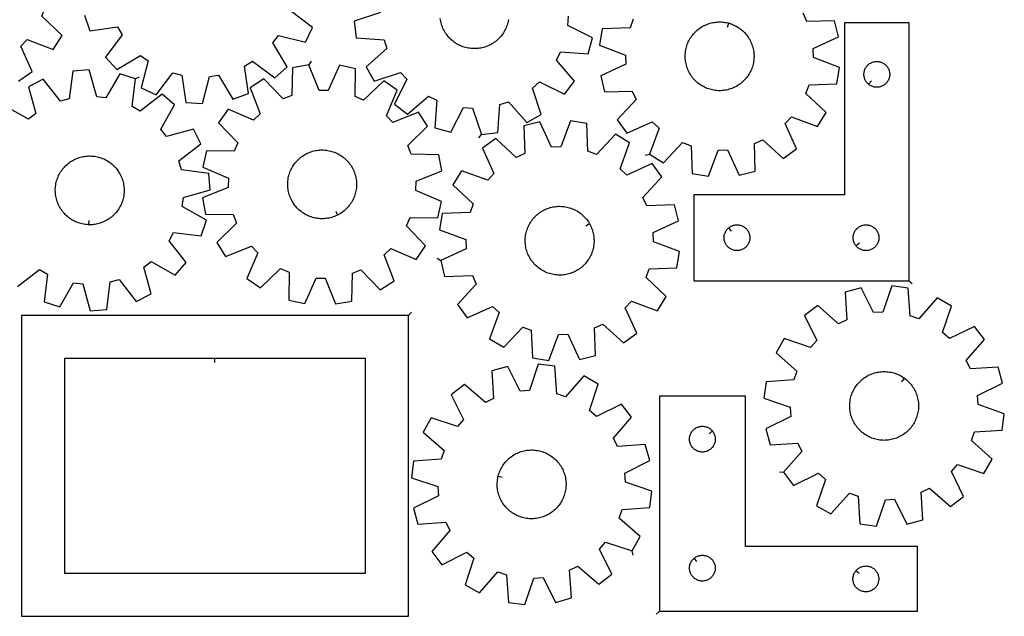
# Model space of a CAD drawing. Header units: millimetres. Extents: x 7 to 1243, y 7 to 1755.
# Tile 3 of 16: x 555 to 1241, y 7 to 423. Entities that reach past the tile are written whole.
import ezdxf

# ---------------------------------------------------------------- set-up
doc = ezdxf.new("R2010")
doc.units = ezdxf.units.MM
doc.layers.add('CUT', color=7, linetype='CONTINUOUS', true_color=0x000000)
doc.layers.add('LEADIN', color=1, linetype='CONTINUOUS', true_color=0xff0000)

msp = doc.modelspace()

# ---------------------------------------------------------------- linework, layer by layer
at = {"layer": 'CUT'}
for points in [[(553.723559, 379.950624), (563.156885, 386.591243), (555.369796, 404.33395), (559.804439, 408.989767), (577.904853, 402.074753), (584.078855, 411.819863), (570.094682, 425.231996), (572.410054, 431.230475), (591.778917, 431.768563), (593.753659, 443.134559), (575.701367, 450.174243), (575.544974, 456.602169), (593.233553, 464.511441), (590.708398, 475.767953), (571.336284, 475.36346), (568.731935, 481.24224), (582.047304, 495.318581), (575.406684, 504.751907), (557.663977, 496.964817), (553.00816, 501.39946), (559.923175, 519.499874), (550.178065, 525.673876)], [(599.743682, 425.97476), (603.582319, 415.095866), (622.770655, 417.788479), (626.051957, 412.258945), (614.494705, 396.7067), (622.204316, 388.124895), (638.901609, 397.955603), (644.049197, 394.10268), (639.323275, 375.31151), (649.730141, 370.333297), (661.394379, 385.805464), (667.624581, 384.215724), (670.449468, 365.046414), (681.969238, 364.42968), (686.824646, 383.18781), (693.188969, 384.103277), (703.134602, 367.474181), (714.013495, 371.312818), (711.320883, 390.501155), (716.850417, 393.782457), (732.402662, 382.225204), (740.984466, 389.934815), (731.153758, 406.632108), (735.006681, 411.779697), (753.797852, 407.053774), (758.776065, 417.46064), (743.303897, 429.124878)], [(806.180359, 427.935016), (787.830556, 421.711902), (789.293645, 410.268789), (808.618897, 408.862716), (810.66296, 402.766447), (796.091435, 389.994873), (801.822243, 379.982715), (820.214529, 386.079127), (824.435938, 381.229138), (815.861074, 363.853461), (824.987137, 356.796518), (839.646398, 369.467291), (845.402482, 366.601949), (844.129724, 347.267459), (855.261682, 344.240087), (863.956178, 361.556211), (870.370625, 361.111738), (876.593739, 342.761935), (888.036852, 344.225023), (889.442925, 363.550276), (895.539194, 365.594339), (908.310768, 351.022814), (918.322926, 356.753622), (912.226514, 375.145908), (917.076504, 379.367317), (934.45218, 370.792453), (941.509123, 379.918516), (928.83835, 394.577776), (931.703692, 400.33386), (951.038182, 399.061103), (954.065554, 410.19306), (936.74943, 418.887557), (937.193903, 425.302004)], [(982.471776, 423.182269), (980.22267, 417.158632), (960.860915, 416.407061), (959.011588, 405.019987), (977.140386, 398.179732), (977.367629, 391.75392), (959.767314, 383.650137), (962.416403, 372.422145), (981.782881, 373.040164), (984.451878, 367.190451), (971.29249, 352.968182), (978.036696, 343.608633), (995.692483, 351.590838), (1000.396902, 347.207789), (993.68184, 329.032246), (1003.494418, 322.966046), (1016.751581, 337.097219), (1022.775218, 334.848113), (1023.526789, 315.486358), (1034.913863, 313.637031), (1041.754118, 331.765829), (1048.179929, 331.993073), (1056.283713, 314.392757), (1067.511705, 317.041846), (1066.893686, 336.408324), (1072.743399, 339.077321), (1086.965668, 325.917934), (1096.325217, 332.662139), (1088.343011, 350.317926), (1092.726061, 355.022346), (1110.901604, 348.307284), (1116.967804, 358.119862), (1102.83663, 371.377024), (1105.085737, 377.400662), (1124.447492, 378.152233), (1126.296819, 389.539307), (1108.16802, 396.379562), (1107.940777, 402.805373), (1125.541093, 410.909157), (1122.892004, 422.137148), (1103.525526, 421.519129), (1100.856529, 427.368842)], [(895.388962, 422.847145), (895.215409, 421.883519), (895.002695, 420.927774), (894.751175, 419.981501), (894.461267, 419.046275), (894.133453, 418.123652), (893.76828, 417.215167), (893.366355, 416.322334), (892.928347, 415.446638), (892.454985, 414.589536), (891.947058, 413.752455), (891.405409, 412.936788), (890.830941, 412.143893), (890.224611, 411.37509), (889.587426, 410.631658), (888.920449, 409.914835), (888.224788, 409.225813), (887.501602, 408.565739), (886.752094, 407.935713), (885.977512, 407.336782), (885.179145, 406.769944), (884.358322, 406.236142), (883.516409, 405.736264), (882.654807, 405.271143), (881.774951, 404.841552), (880.878305, 404.448207), (879.966361, 404.091762), (879.040636, 403.772811), (878.102673, 403.491884), (877.154032, 403.249449), (876.196291, 403.04591), (875.231046, 402.881605), (874.259902, 402.756807), (873.284475, 402.671725), (872.306391, 402.626501), (871.327275, 402.621208), (870.348759, 402.655857), (869.37247, 402.730389), (868.400033, 402.84468), (867.433068, 402.998541), (866.473183, 403.191715), (865.521976, 403.42388), (864.581031, 403.69465), (863.651912, 404.003575), (862.736168, 404.350141), (861.835322, 404.73377), (860.950873, 405.153824), (860.084293, 405.609603), (859.237026, 406.10035), (858.41048, 406.625248), (857.606032, 407.183422), (856.825021, 407.773944), (856.068746, 408.395831), (855.338466, 409.048048), (854.635397, 409.729509), (853.960709, 410.43908), (853.315525, 411.17558), (852.700918, 411.937784), (852.117913, 412.724422), (851.567478, 413.534185), (851.05053, 414.365726), (850.56793, 415.217661), (850.120481, 416.088571), (849.708928, 416.977007), (849.333955, 417.88149), (848.996186, 418.800516), (848.696185, 419.732554), (848.43445, 420.676052), (848.211416, 421.629442), (848.027456, 422.591135), (847.882874, 423.559531)], [(552.960655, 236.57182), (568.288795, 248.424691), (573.880134, 245.24985), (571.555362, 226.013482), (582.50575, 222.383817), (592.131207, 239.200267), (598.511889, 238.406809), (603.725519, 219.74507), (615.231372, 220.582229), (617.688757, 239.802106), (623.887383, 241.510828), (635.845687, 226.2648), (646.155341, 231.441333), (641.070541, 250.138585), (646.143425, 254.089349), (663.02586, 244.5801), (670.569765, 253.307927), (658.716894, 268.636067), (661.891735, 274.227405), (681.128103, 271.902633), (684.757768, 282.853022), (667.941318, 292.478478), (668.734776, 298.859161), (687.396515, 304.072791), (686.559356, 315.578643), (667.339479, 318.036029), (665.630757, 324.234655), (680.876785, 336.192959), (675.700252, 346.502613), (657.003, 341.417813), (653.052236, 346.490697), (662.561485, 363.373132), (653.833658, 370.917037), (638.505518, 359.064166), (632.91418, 362.239007), (635.238952, 381.475375), (624.288563, 385.10504), (614.663107, 368.28859), (608.282424, 369.082048), (603.068794, 387.743787), (591.562942, 386.906628), (589.105556, 367.686751), (582.90693, 365.978029), (570.948626, 381.224057), (560.638972, 376.047524), (565.723772, 357.350272), (560.650888, 353.399508), (543.768453, 362.908757)]]:
    msp.add_lwpolyline(points, dxfattribs=at)
for points in [[(1048.995721, 420.421502), (1049.46788, 420.292117), (1050.400855, 419.995046), (1051.320938, 419.660167), (1052.226595, 419.288039), (1053.11632, 418.879279), (1053.988632, 418.434569), (1054.842079, 417.954648), (1055.67524, 417.440316), (1056.486729, 416.892429), (1057.275195, 416.311898), (1058.039326, 415.69969), (1058.77785, 415.056823), (1059.489538, 414.384368), (1060.173205, 413.683444), (1060.827714, 412.955217), (1061.451974, 412.2009), (1062.044947, 411.421748), (1062.605647, 410.619058), (1063.133139, 409.794166), (1063.626546, 408.948445), (1064.085046, 408.083302), (1064.507877, 407.200177), (1064.894335, 406.300541), (1065.243776, 405.38589), (1065.55562, 404.457747), (1065.829346, 403.517657), (1066.064499, 402.567185), (1066.260688, 401.607911), (1066.417586, 400.641434), (1066.534933, 399.669362), (1066.612533, 398.693312), (1066.650256, 397.714909), (1066.64804, 396.735782), (1066.605889, 395.75756), (1066.523873, 394.781871), (1066.402128, 393.81034), (1066.240856, 392.844583), (1066.040328, 391.886207), (1065.800875, 390.936809), (1065.522897, 389.997967), (1065.206856, 389.071245), (1064.853279, 388.158186), (1064.462753, 387.260308), (1064.035929, 386.379106), (1063.573518, 385.516047), (1063.076288, 384.672567), (1062.545068, 383.850071), (1061.980741, 383.049927), (1061.384248, 382.273467), (1060.756579, 381.521983), (1060.098782, 380.796726), (1059.411949, 380.098903), (1058.697225, 379.429676), (1057.955799, 378.790159), (1057.188905, 378.181415), (1056.39782, 377.604459), (1055.583859, 377.06025), (1054.748378, 376.549694), (1053.892768, 376.073641), (1053.018452, 375.632884), (1052.126887, 375.228155), (1051.219554, 374.860129), (1050.297966, 374.529418), (1049.363655, 374.236573), (1048.418177, 373.98208), (1047.463105, 373.766364), (1046.50003, 373.589783), (1045.530553, 373.452632), (1044.556289, 373.355139), (1043.57886, 373.297466), (1042.599891, 373.279708), (1041.621012, 373.301896), (1040.643854, 373.363993), (1039.670041, 373.465895), (1038.701195, 373.607432), (1037.738929, 373.78837), (1036.784843, 374.008407), (1035.840527, 374.267176), (1034.907551, 374.564247), (1033.987469, 374.899126), (1033.081811, 375.271255), (1032.192086, 375.680014), (1031.319774, 376.124725), (1030.466328, 376.604645), (1029.633166, 377.118977), (1028.821677, 377.666864), (1028.033211, 378.247395), (1027.26908, 378.859604), (1026.530556, 379.50247), (1025.818868, 380.174925), (1025.135201, 380.875849), (1024.480693, 381.604076), (1023.856432, 382.358393), (1023.263459, 383.137545), (1022.70276, 383.940235), (1022.175268, 384.765127), (1021.681861, 385.610849), (1021.22336, 386.475992), (1020.800529, 387.359116), (1020.414071, 388.258753), (1020.06463, 389.173403), (1019.752787, 390.101546), (1019.479061, 391.041636), (1019.243908, 391.992109), (1019.047718, 392.951382), (1018.89082, 393.917859), (1018.773473, 394.889931), (1018.695874, 395.865981), (1018.658151, 396.844384), (1018.660366, 397.823511), (1018.702517, 398.801733), (1018.784534, 399.777422), (1018.906279, 400.748954), (1019.06755, 401.714711), (1019.268079, 402.673086), (1019.507532, 403.622485), (1019.78551, 404.561326), (1020.10155, 405.488048), (1020.455128, 406.401108), (1020.845653, 407.298986), (1021.272477, 408.180188), (1021.734889, 409.043246), (1022.232118, 409.886726), (1022.763339, 410.709222), (1023.327665, 411.509367), (1023.924159, 412.285827), (1024.551827, 413.037311), (1025.209625, 413.762567), (1025.896457, 414.46039), (1026.611181, 415.129617), (1027.352607, 415.769134), (1028.119501, 416.377878), (1028.910587, 416.954834), (1029.724547, 417.499043), (1030.560028, 418.009599), (1031.415638, 418.485652), (1032.289954, 418.926409), (1033.18152, 419.331138), (1034.088852, 419.699164), (1035.010441, 420.029875), (1035.944752, 420.322721), (1036.89023, 420.577213), (1037.845301, 420.792929), (1038.808377, 420.96951), (1039.777853, 421.106661), (1040.752117, 421.204154), (1041.729547, 421.261828), (1042.708516, 421.279585), (1043.687394, 421.257397), (1044.664553, 421.1953), (1045.638365, 421.093398), (1046.607211, 420.951861), (1047.569478, 420.770923), (1048.523563, 420.550887)], [(1174.779978, 240.687647), (1174.779978, 420.687647), (1129.779978, 420.687647), (1129.779978, 300.687647), (1024.779978, 300.687647), (1024.779978, 240.687647)], [(756.119288, 391.406176), (744.769996, 389.337589), (744.391962, 369.964941), (738.412819, 367.600085), (724.885599, 381.472963), (715.191834, 375.218652), (722.256168, 357.175991), (717.637152, 352.703031), (699.830709, 360.343255), (693.268259, 350.855383), (706.69948, 336.889541), (704.143793, 330.989443), (684.768998, 331.23386), (682.336937, 319.956868), (700.090263, 312.194018), (699.986986, 305.76502), (681.993475, 298.576418), (684.062062, 287.227126), (703.43471, 286.849092), (705.799566, 280.86995), (691.926688, 267.342729), (698.180999, 257.648964), (716.22366, 264.713298), (720.69662, 260.094282), (713.056396, 242.287839), (722.544268, 235.72539), (736.51011, 249.15661), (742.410207, 246.600923), (742.165791, 227.226128), (753.442783, 224.794067), (761.205633, 242.547393), (767.634631, 242.444116), (774.823233, 224.450605), (786.172525, 226.519192), (786.550559, 245.89184), (792.529701, 248.256696), (806.056922, 234.383819), (815.750687, 240.638129), (808.686353, 258.68079), (813.305369, 263.15375), (831.111812, 255.513526), (837.674261, 265.001398), (824.243041, 278.96724), (826.798728, 284.867338), (846.173523, 284.622922), (848.605584, 295.899913), (830.852258, 303.662763), (830.955535, 310.091761), (848.949046, 317.280363), (846.880459, 328.629655), (827.507811, 329.007689), (825.142955, 334.986832), (839.015832, 348.514052), (832.761522, 358.207817), (814.718861, 351.143483), (810.245901, 355.762499), (817.886125, 373.568942), (808.398253, 380.131392), (794.432411, 366.700171), (788.532313, 369.255858), (788.776729, 388.630653), (777.499738, 391.062714), (769.736888, 373.309388), (763.30789, 373.412665)], [(1146.573496, 377.734277), (1146.345866, 377.921088), (1145.916017, 378.323686), (1145.51342, 378.753534), (1145.139798, 379.208794), (1144.796752, 379.687514), (1144.485749, 380.187647), (1144.208123, 380.707048), (1143.965062, 381.243496), (1143.757607, 381.794691), (1143.586646, 382.358275), (1143.452911, 382.931834), (1143.356974, 383.512911), (1143.299248, 384.099018), (1143.279978, 384.687647), (1143.299248, 385.276275), (1143.356974, 385.862382), (1143.452911, 386.443459), (1143.586646, 387.017018), (1143.757607, 387.580602), (1143.965062, 388.131797), (1144.208123, 388.668245), (1144.485749, 389.187647), (1144.796752, 389.687779), (1145.139798, 390.166499), (1145.51342, 390.621759), (1145.916017, 391.051608), (1146.345866, 391.454205), (1146.801125, 391.827827), (1147.279846, 392.170873), (1147.779978, 392.481875), (1148.29938, 392.759501), (1148.835827, 393.002562), (1149.387023, 393.210018), (1149.950607, 393.380979), (1150.524165, 393.514714), (1151.105242, 393.61065), (1151.69135, 393.668377), (1152.279978, 393.687647), (1152.868606, 393.668377), (1153.454714, 393.61065), (1154.035791, 393.514714), (1154.60935, 393.380979), (1155.172933, 393.210018), (1155.724129, 393.002562), (1156.260576, 392.759501), (1156.779978, 392.481875), (1157.28011, 392.170873), (1157.758831, 391.827827), (1158.21409, 391.454205), (1158.643939, 391.051608), (1159.046536, 390.621759), (1159.420158, 390.166499), (1159.763205, 389.687779), (1160.074207, 389.187647), (1160.351833, 388.668245), (1160.594894, 388.131797), (1160.802349, 387.580602), (1160.973311, 387.017018), (1161.107046, 386.443459), (1161.202982, 385.862382), (1161.260708, 385.276275), (1161.279978, 384.687647), (1161.260708, 384.099018), (1161.202982, 383.512911), (1161.107046, 382.931834), (1160.973311, 382.358275), (1160.802349, 381.794691), (1160.594894, 381.243496), (1160.351833, 380.707048), (1160.074207, 380.187647), (1159.763205, 379.687514), (1159.420158, 379.208794), (1159.046536, 378.753534), (1158.643939, 378.323686), (1158.21409, 377.921088), (1157.758831, 377.547466), (1157.28011, 377.20442), (1156.779978, 376.893418), (1156.260576, 376.615792), (1155.724129, 376.372731), (1155.172933, 376.165275), (1154.60935, 375.994314), (1154.035791, 375.860579), (1153.454714, 375.764643), (1152.868606, 375.706916), (1152.279978, 375.687647), (1151.69135, 375.706916), (1151.105242, 375.764643), (1150.524165, 375.860579), (1149.950607, 375.994314), (1149.387023, 376.165275), (1148.835827, 376.372731), (1148.29938, 376.615792), (1147.779978, 376.893418), (1147.279846, 377.20442), (1146.801125, 377.547466)], [(848.234498, 254.796322), (850.908656, 243.574274), (870.273705, 244.235542), (872.955759, 238.391804), (859.828166, 224.140182), (866.593257, 214.795718), (884.231174, 222.817333), (888.94537, 218.444801), (882.270915, 200.254307), (892.097016, 194.210035), (905.322587, 208.37078), (911.351233, 206.135132), (912.146041, 186.775104), (923.537217, 184.951211), (930.336969, 203.09524), (936.762256, 203.336833), (944.905326, 185.754659), (956.127373, 188.428817), (955.466105, 207.793866), (961.309844, 210.47592), (975.561465, 197.348327), (984.90593, 204.113418), (976.884314, 221.751335), (981.256847, 226.465531), (999.447341, 219.791077), (1005.491612, 229.617177), (991.330867, 242.842748), (993.566515, 248.871394), (1012.926544, 249.666202), (1014.750436, 261.057378), (996.606407, 267.85713), (996.364814, 274.282417), (1013.946988, 282.425487), (1011.272831, 293.647534), (991.907781, 292.986267), (989.225727, 298.830005), (1002.35332, 313.081626), (995.588229, 322.426091), (977.950312, 314.404475), (973.236116, 318.777008), (979.910571, 336.967502), (970.08447, 343.011773), (956.858899, 328.851028), (950.830254, 331.086676), (950.035445, 350.446705), (938.644269, 352.270597), (931.844518, 334.126568), (925.41923, 333.884975), (917.276161, 351.467149), (906.054113, 348.792992), (906.715381, 329.427942), (900.871643, 326.745888), (886.620021, 339.873481), (877.275557, 333.10839), (885.297172, 315.470473), (880.924639, 310.756277), (862.734146, 317.430732), (856.689874, 307.604631), (870.850619, 294.37906), (868.614971, 288.350415), (849.254942, 287.555606), (847.43105, 276.164431), (865.575079, 269.364679), (865.816672, 262.939391)], [(776.26383, 286.497554), (775.826581, 286.277355), (774.934849, 285.872994), (774.027365, 285.505343), (773.10564, 285.175012), (772.171208, 284.882551), (771.225625, 284.628449), (770.270465, 284.413127), (769.307317, 284.236943), (768.337784, 284.100192), (767.36348, 284.0031), (766.386026, 283.94583), (765.40705, 283.928476), (764.428181, 283.951068), (763.451048, 284.013568), (762.477277, 284.115871), (761.50849, 284.257809), (760.546298, 284.439143), (759.592304, 284.659573), (758.648094, 284.918732), (757.715241, 285.216188), (756.795297, 285.551446), (755.889793, 285.923948), (755.000236, 286.333075), (754.128108, 286.778145), (753.274859, 287.258417), (752.44191, 287.773093), (751.630647, 288.321315), (750.84242, 288.902171), (750.078542, 289.514694), (749.340283, 290.157865), (748.628873, 290.830614), (747.945495, 291.53182), (747.291287, 292.260316), (746.667338, 293.014891), (746.074686, 293.794287), (745.514317, 294.597208), (744.987165, 295.422318), (744.494107, 296.268243), (744.035964, 297.133575), (743.613497, 298.016874), (743.22741, 298.916669), (742.878346, 299.831464), (742.566886, 300.759735), (742.293547, 301.699938), (742.058786, 302.650508), (741.862993, 303.609862), (741.706493, 304.576403), (741.589547, 305.548524), (741.51235, 306.524606), (741.47503, 307.503024), (741.47765, 308.482151), (741.520204, 309.460355), (741.602623, 310.43601), (741.724769, 311.407491), (741.886438, 312.373182), (742.087362, 313.331474), (742.327207, 314.280774), (742.605572, 315.219501), (742.921995, 316.146092), (743.275949, 317.059006), (743.666845, 317.956723), (744.094032, 318.837749), (744.556799, 319.700617), (745.054377, 320.543891), (745.585936, 321.366168), (746.150593, 322.16608), (746.747407, 322.942294), (747.375384, 323.693519), (748.033481, 324.418504), (748.720601, 325.116044), (749.435601, 325.784976), (750.177291, 326.424187), (750.944436, 327.032614), (751.73576, 327.609245), (752.549944, 328.153118), (753.385636, 328.663329), (754.241442, 329.139029), (755.115939, 329.579426), (756.007672, 329.983787), (756.915156, 330.351439), (757.836881, 330.681769), (758.771313, 330.97423), (759.716896, 331.228332), (760.672056, 331.443654), (761.635204, 331.619838), (762.604737, 331.756589), (763.579041, 331.853681), (764.556495, 331.910951), (765.535471, 331.928305), (766.51434, 331.905713), (767.491473, 331.843213), (768.465244, 331.74091), (769.434031, 331.598972), (770.396223, 331.417638), (771.350217, 331.197208), (772.294427, 330.938049), (773.22728, 330.640593), (774.147224, 330.305335), (775.052728, 329.932833), (775.942284, 329.523706), (776.814413, 329.078636), (777.667662, 328.598364), (778.500611, 328.083688), (779.311874, 327.535466), (780.100101, 326.95461), (780.863979, 326.342087), (781.602238, 325.698916), (782.313648, 325.026167), (782.997026, 324.324961), (783.651234, 323.596465), (784.275183, 322.841891), (784.867835, 322.062494), (785.428204, 321.259573), (785.955355, 320.434463), (786.448414, 319.588538), (786.906557, 318.723206), (787.329024, 317.839907), (787.715111, 316.940112), (788.064175, 316.025317), (788.375635, 315.097046), (788.648973, 314.156843), (788.883735, 313.206273), (789.079528, 312.246919), (789.236028, 311.280378), (789.352974, 310.308257), (789.430171, 309.332175), (789.467491, 308.353757), (789.464871, 307.37463), (789.422316, 306.396426), (789.339898, 305.420771), (789.217752, 304.44929), (789.056083, 303.483599), (788.855158, 302.525307), (788.615314, 301.576007), (788.336949, 300.63728), (788.020526, 299.710689), (787.666572, 298.797775), (787.275676, 297.900058), (786.848489, 297.019032), (786.385722, 296.156164), (785.888144, 295.31289), (785.356585, 294.490613), (784.791928, 293.690701), (784.195114, 292.914487), (783.567136, 292.163262), (782.90904, 291.438277), (782.22192, 290.740738), (781.50692, 290.071805), (780.76523, 289.432594), (779.998085, 288.824167), (779.206761, 288.247537), (778.392576, 287.703663), (777.556885, 287.193452), (776.701079, 286.717752)], [(602.585541, 279.763152), (602.096256, 279.779712), (601.119852, 279.852717), (600.147238, 279.965488), (599.180033, 280.117836), (598.219847, 280.309509), (597.268278, 280.540186), (596.326911, 280.809485), (595.397311, 281.116957), (594.481025, 281.46209), (593.57958, 281.84431), (592.694476, 282.26298), (591.827185, 282.717404), (590.979151, 283.206826), (590.151785, 283.73043), (589.346465, 284.287346), (588.564531, 284.876646), (587.807285, 285.497349), (587.075986, 286.148423), (586.371852, 286.828784), (585.696056, 287.5373), (585.049721, 288.27279), (584.433923, 289.034031), (583.849688, 289.819757), (583.297988, 290.628659), (582.779741, 291.45939), (582.295809, 292.310569), (581.846999, 293.180779), (581.434057, 294.06857), (581.05767, 294.972466), (580.718465, 295.890962), (580.417006, 296.82253), (580.153796, 297.765618), (579.929272, 298.718657), (579.743808, 299.680062), (579.597712, 300.648231), (579.491228, 301.621553), (579.424534, 302.598409), (579.397739, 303.577172), (579.41089, 304.556213), (579.463963, 305.533904), (579.55687, 306.508616), (579.689457, 307.478727), (579.861503, 308.442623), (580.072723, 309.398699), (580.322763, 310.345364), (580.611208, 311.281043), (580.937578, 312.204177), (581.301331, 313.113231), (581.701859, 314.006692), (582.138497, 314.883073), (582.610518, 315.740914), (583.117136, 316.578788), (583.657509, 317.3953), (584.230736, 318.189092), (584.835864, 318.958843), (585.471885, 319.70327), (586.137741, 320.421136), (586.832323, 321.111244), (587.554477, 321.772448), (588.302998, 322.403646), (589.076643, 323.003787), (589.874122, 323.571873), (590.694109, 324.106958), (591.53524, 324.608151), (592.396113, 325.074619), (593.275296, 325.505585), (594.171327, 325.900332), (595.082712, 326.258202), (596.007937, 326.578601), (596.94546, 326.860994), (597.893721, 327.104912), (598.851142, 327.309949), (599.816129, 327.475763), (600.787077, 327.602079), (601.762369, 327.688686), (602.740382, 327.73544), (603.719488, 327.742264), (604.698057, 327.709145), (605.674462, 327.63614), (606.647076, 327.523369), (607.61428, 327.371021), (608.574466, 327.179348), (609.526035, 326.948671), (610.467403, 326.679372), (611.397003, 326.3719), (612.313288, 326.026767), (613.214733, 325.644547), (614.099837, 325.225877), (614.967129, 324.771453), (615.815163, 324.282031), (616.642528, 323.758427), (617.447848, 323.201511), (618.229782, 322.612211), (618.987028, 321.991508), (619.718327, 321.340434), (620.422461, 320.660073), (621.098257, 319.951557), (621.744592, 319.216067), (622.36039, 318.454825), (622.944625, 317.6691), (623.496325, 316.860198), (624.014572, 316.029467), (624.498504, 315.178288), (624.947314, 314.308078), (625.360257, 313.420287), (625.736644, 312.516391), (626.075849, 311.597895), (626.377307, 310.666327), (626.640517, 309.723239), (626.865042, 308.7702), (627.050506, 307.808795), (627.196601, 306.840626), (627.303085, 305.867304), (627.369779, 304.890448), (627.396574, 303.911685), (627.383424, 302.932644), (627.330351, 301.954953), (627.237443, 300.980241), (627.104856, 300.01013), (626.93281, 299.046234), (626.721591, 298.090158), (626.47155, 297.143493), (626.183105, 296.207814), (625.856735, 295.28468), (625.492983, 294.375625), (625.092454, 293.482165), (624.655816, 292.605784), (624.183795, 291.747943), (623.677177, 290.910069), (623.136804, 290.093557), (622.563577, 289.299765), (621.95845, 288.530014), (621.322428, 287.785587), (620.656572, 287.067721), (619.96199, 286.377612), (619.239837, 285.716409), (618.491315, 285.085211), (617.717671, 284.48507), (616.920191, 283.916984), (616.100204, 283.381899), (615.259073, 282.880706), (614.3982, 282.414238), (613.519017, 281.983272), (612.622987, 281.588525), (611.711601, 281.230654), (610.786377, 280.910256), (609.848854, 280.627863), (608.900593, 280.383945), (607.943171, 280.178908), (606.978184, 280.013094), (606.007236, 279.886778), (605.031944, 279.800171), (604.053931, 279.753417), (603.074825, 279.746593)], [(951.912054, 280.537065), (952.155381, 280.112253), (952.606975, 279.243484), (953.022757, 278.357019), (953.402036, 277.454333), (953.744179, 276.536927), (954.048618, 275.606329), (954.314846, 274.664089), (954.54242, 273.711773), (954.73096, 272.750967), (954.880154, 271.783271), (954.989753, 270.810294), (955.059574, 269.833657), (955.089502, 268.854985), (955.079486, 267.875906), (955.029543, 266.898051), (954.939756, 265.923047), (954.810275, 264.952516), (954.641315, 263.988074), (954.433158, 263.031327), (954.186149, 262.083866), (953.9007, 261.147269), (953.577287, 260.223094), (953.216447, 259.31288), (952.81878, 258.418142), (952.38495, 257.540369), (951.915677, 256.681021), (951.411744, 255.841529), (950.873988, 255.023291), (950.303305, 254.227668), (949.700644, 253.455985), (949.067009, 252.709525), (948.403455, 251.989532), (947.711085, 251.297203), (946.991052, 250.633691), (946.244554, 250.000101), (945.472835, 249.397486), (944.677178, 248.82685), (943.858908, 248.289143), (943.019386, 247.78526), (942.160011, 247.316038), (941.282211, 246.88226), (940.387449, 246.484647), (939.477214, 246.123861), (938.55302, 245.800503), (937.616406, 245.51511), (936.66893, 245.268157), (935.712171, 245.060057), (934.747719, 244.891154), (933.77718, 244.761731), (932.802171, 244.672002), (931.824313, 244.622118), (930.845233, 244.61216), (929.866563, 244.642146), (928.88993, 244.712025), (927.91696, 244.821682), (926.949272, 244.970933), (925.988478, 245.159531), (925.036176, 245.387162), (924.093951, 245.653446), (923.163371, 245.95794), (922.245986, 246.300138), (921.343322, 246.679471), (920.456882, 247.095305), (919.58814, 247.546951), (918.738544, 248.033655), (917.909506, 248.554608), (917.102408, 249.108943), (916.318592, 249.695737), (915.559362, 250.314014), (914.825983, 250.962743), (914.119675, 251.640847), (913.441614, 252.347195), (912.792928, 253.080613), (912.174696, 253.839879), (911.587949, 254.62373), (911.033662, 255.430862), (910.512759, 256.25993), (910.026105, 257.109556), (909.574511, 257.978324), (909.158729, 258.864789), (908.779451, 259.767476), (908.437307, 260.684881), (908.132868, 261.615479), (907.86664, 262.55772), (907.639066, 263.510035), (907.450526, 264.470841), (907.301332, 265.438538), (907.191733, 266.411514), (907.121912, 267.388151), (907.091984, 268.366824), (907.102, 269.345902), (907.151943, 270.323757), (907.24173, 271.298762), (907.371211, 272.269292), (907.540171, 273.233734), (907.748329, 274.190481), (907.995337, 275.137942), (908.280786, 276.074539), (908.604199, 276.998714), (908.96504, 277.908928), (909.362706, 278.803666), (909.796536, 279.68144), (910.265809, 280.540788), (910.769743, 281.380279), (911.307498, 282.198517), (911.878182, 282.99414), (912.480842, 283.765824), (913.114477, 284.512283), (913.778032, 285.232277), (914.470402, 285.924605), (915.190434, 286.588117), (915.936932, 287.221708), (916.708651, 287.824322), (917.504308, 288.394958), (918.322578, 288.932665), (919.1621, 289.436549), (920.021476, 289.90577), (920.899275, 290.339548), (921.794037, 290.737161), (922.704272, 291.097947), (923.628466, 291.421306), (924.56508, 291.706699), (925.512556, 291.953651), (926.469316, 292.161751), (927.433767, 292.330654), (928.404306, 292.460077), (929.379315, 292.549806), (930.357174, 292.599691), (931.336253, 292.609648), (932.314923, 292.579663), (933.291556, 292.509783), (934.264526, 292.400127), (935.232214, 292.250875), (936.193008, 292.062277), (937.145311, 291.834647), (938.087536, 291.568363), (939.018115, 291.263868), (939.9355, 290.92167), (940.838164, 290.542338), (941.724605, 290.126503), (942.593346, 289.674857), (943.442942, 289.188153), (944.27198, 288.6672), (945.079078, 288.112865), (945.862895, 287.526071), (946.622124, 286.907795), (947.355503, 286.259065), (948.061811, 285.580962), (948.739872, 284.874613), (949.388559, 284.141196), (950.00679, 283.381929), (950.593537, 282.598078), (951.147824, 281.790946), (951.668728, 280.961878)], [(1049.073496, 277.641016), (1049.301125, 277.827827), (1049.779846, 278.170873), (1050.279978, 278.481875), (1050.79938, 278.759501), (1051.335827, 279.002562), (1051.887023, 279.210018), (1052.450607, 279.380979), (1053.024165, 279.514714), (1053.605242, 279.61065), (1054.19135, 279.668377), (1054.779978, 279.687647), (1055.368606, 279.668377), (1055.954714, 279.61065), (1056.535791, 279.514714), (1057.10935, 279.380979), (1057.672933, 279.210018), (1058.224129, 279.002562), (1058.760576, 278.759501), (1059.279978, 278.481875), (1059.78011, 278.170873), (1060.258831, 277.827827), (1060.71409, 277.454205), (1061.143939, 277.051608), (1061.546536, 276.621759), (1061.920158, 276.166499), (1062.263205, 275.687779), (1062.574207, 275.187647), (1062.851833, 274.668245), (1063.094894, 274.131797), (1063.302349, 273.580602), (1063.473311, 273.017018), (1063.607046, 272.443459), (1063.702982, 271.862382), (1063.760708, 271.276275), (1063.779978, 270.687647), (1063.760708, 270.099018), (1063.702982, 269.512911), (1063.607046, 268.931834), (1063.473311, 268.358275), (1063.302349, 267.794691), (1063.094894, 267.243496), (1062.851833, 266.707048), (1062.574207, 266.187647), (1062.263205, 265.687514), (1061.920158, 265.208794), (1061.546536, 264.753534), (1061.143939, 264.323686), (1060.71409, 263.921088), (1060.258831, 263.547466), (1059.78011, 263.20442), (1059.279978, 262.893418), (1058.760576, 262.615792), (1058.224129, 262.372731), (1057.672933, 262.165275), (1057.10935, 261.994314), (1056.535791, 261.860579), (1055.954714, 261.764643), (1055.368606, 261.706916), (1054.779978, 261.687647), (1054.19135, 261.706916), (1053.605242, 261.764643), (1053.024165, 261.860579), (1052.450607, 261.994314), (1051.887023, 262.165275), (1051.335827, 262.372731), (1050.79938, 262.615792), (1050.279978, 262.893418), (1049.779846, 263.20442), (1049.301125, 263.547466), (1048.845866, 263.921088), (1048.416017, 264.323686), (1048.01342, 264.753534), (1047.639798, 265.208794), (1047.296752, 265.687514), (1046.985749, 266.187647), (1046.708123, 266.707048), (1046.465062, 267.243496), (1046.257607, 267.794691), (1046.086646, 268.358275), (1045.952911, 268.931834), (1045.856974, 269.512911), (1045.799248, 270.099018), (1045.779978, 270.687647), (1045.799248, 271.276275), (1045.856974, 271.862382), (1045.952911, 272.443459), (1046.086646, 273.017018), (1046.257607, 273.580602), (1046.465062, 274.131797), (1046.708123, 274.668245), (1046.985749, 275.187647), (1047.296752, 275.687779), (1047.639798, 276.166499), (1048.01342, 276.621759), (1048.416017, 277.051608), (1048.845866, 277.454205)], [(1137.826609, 264.981164), (1137.639798, 265.208794), (1137.296752, 265.687514), (1136.985749, 266.187647), (1136.708123, 266.707048), (1136.465062, 267.243496), (1136.257607, 267.794691), (1136.086646, 268.358275), (1135.952911, 268.931834), (1135.856974, 269.512911), (1135.799248, 270.099018), (1135.779978, 270.687647), (1135.799248, 271.276275), (1135.856974, 271.862382), (1135.952911, 272.443459), (1136.086646, 273.017018), (1136.257607, 273.580602), (1136.465062, 274.131797), (1136.708123, 274.668245), (1136.985749, 275.187647), (1137.296752, 275.687779), (1137.639798, 276.166499), (1138.01342, 276.621759), (1138.416017, 277.051608), (1138.845866, 277.454205), (1139.301125, 277.827827), (1139.779846, 278.170873), (1140.279978, 278.481875), (1140.79938, 278.759501), (1141.335827, 279.002562), (1141.887023, 279.210018), (1142.450607, 279.380979), (1143.024165, 279.514714), (1143.605242, 279.61065), (1144.19135, 279.668377), (1144.779978, 279.687647), (1145.368606, 279.668377), (1145.954714, 279.61065), (1146.535791, 279.514714), (1147.10935, 279.380979), (1147.672933, 279.210018), (1148.224129, 279.002562), (1148.760576, 278.759501), (1149.279978, 278.481875), (1149.78011, 278.170873), (1150.258831, 277.827827), (1150.71409, 277.454205), (1151.143939, 277.051608), (1151.546536, 276.621759), (1151.920158, 276.166499), (1152.263205, 275.687779), (1152.574207, 275.187647), (1152.851833, 274.668245), (1153.094894, 274.131797), (1153.302349, 273.580602), (1153.473311, 273.017018), (1153.607046, 272.443459), (1153.702982, 271.862382), (1153.760708, 271.276275), (1153.779978, 270.687647), (1153.760708, 270.099018), (1153.702982, 269.512911), (1153.607046, 268.931834), (1153.473311, 268.358275), (1153.302349, 267.794691), (1153.094894, 267.243496), (1152.851833, 266.707048), (1152.574207, 266.187647), (1152.263205, 265.687514), (1151.920158, 265.208794), (1151.546536, 264.753534), (1151.143939, 264.323686), (1150.71409, 263.921088), (1150.258831, 263.547466), (1149.78011, 263.20442), (1149.279978, 262.893418), (1148.760576, 262.615792), (1148.224129, 262.372731), (1147.672933, 262.165275), (1147.10935, 261.994314), (1146.535791, 261.860579), (1145.954714, 261.764643), (1145.368606, 261.706916), (1144.779978, 261.687647), (1144.19135, 261.706916), (1143.605242, 261.764643), (1143.024165, 261.860579), (1142.450607, 261.994314), (1141.887023, 262.165275), (1141.335827, 262.372731), (1140.79938, 262.615792), (1140.279978, 262.893418), (1139.779846, 263.20442), (1139.301125, 263.547466), (1138.845866, 263.921088), (1138.416017, 264.323686), (1138.01342, 264.753534)], [(1087.28482, 107.003455), (1094.289677, 97.837352), (1111.713904, 106.313126), (1116.539774, 102.064166), (1110.338721, 83.706896), (1120.318081, 77.919164), (1133.172429, 92.417721), (1139.256959, 90.338974), (1140.552956, 71.006027), (1151.987551, 69.477796), (1158.315063, 87.791862), (1164.731938, 88.199799), (1173.327681, 70.834442), (1184.476698, 73.798371), (1183.314067, 93.139796), (1189.086376, 95.972312), (1203.673241, 83.218262), (1212.839344, 90.22312), (1204.36357, 107.647347), (1208.612531, 112.473217), (1226.9698, 106.272163), (1232.757532, 116.251524), (1218.258976, 129.105872), (1220.337723, 135.190401), (1239.670669, 136.486398), (1241.1989, 147.920994), (1222.884834, 154.248506), (1222.476897, 160.66538), (1239.842254, 169.261123), (1236.878325, 180.410141), (1217.536901, 179.24751), (1214.704385, 185.019818), (1227.458434, 199.606684), (1220.453577, 208.772786), (1203.02935, 200.297013), (1198.203479, 204.545973), (1204.404533, 222.903243), (1194.425173, 228.690975), (1181.570824, 214.192418), (1175.486295, 216.271165), (1174.190298, 235.604111), (1162.755702, 237.132343), (1156.428191, 218.818277), (1150.011316, 218.41034), (1141.415573, 235.775697), (1130.266555, 232.811768), (1131.429186, 213.470343), (1125.656878, 210.637827), (1111.070013, 223.391876), (1101.90391, 216.387019), (1110.379684, 198.962792), (1106.130723, 194.136922), (1087.773453, 200.337975), (1081.985721, 190.358615), (1096.484278, 177.504267), (1094.405531, 171.419737), (1075.072585, 170.123741), (1073.544354, 158.689145), (1091.85842, 152.361633), (1092.266357, 145.944759), (1074.901, 137.349016), (1077.864928, 126.199998), (1097.206353, 127.362629), (1100.038869, 121.590321)], [(825.739954, 216.518638), (555.739954, 216.518638), (555.739954, 6.518638), (825.739954, 6.518638)], [(690.739954, 186.518638), (585.739954, 186.518638), (585.739954, 36.518638), (795.739954, 36.518638), (795.739954, 186.518638)], [(981.574441, 52.170536), (987.273424, 62.200844), (972.661413, 74.926077), (974.686105, 81.028807), (994.006794, 82.496245), (995.433535, 93.943947), (977.064061, 100.108755), (976.599219, 106.521758), (993.887644, 115.271203), (990.824935, 126.39349), (971.494584, 125.059337), (968.610976, 130.806292), (981.235131, 145.505719), (974.149241, 154.609324), (956.800884, 145.979322), (951.937513, 150.185308), (957.975484, 168.596862), (947.945177, 174.295844), (935.219944, 159.683833), (929.117214, 161.708525), (927.649775, 181.029215), (916.202073, 182.455955), (910.037265, 164.086481), (903.624262, 163.62164), (894.874818, 180.910065), (883.75253, 177.847355), (885.086684, 158.517004), (879.339729, 155.633396), (864.640302, 168.257551), (855.536697, 161.171661), (864.166698, 143.823304), (859.960713, 138.959934), (841.549159, 144.997905), (835.850177, 134.967597), (850.462188, 122.242364), (848.437496, 116.139634), (829.116806, 114.672195), (827.690066, 103.224493), (846.059539, 97.059686), (846.524381, 90.646682), (829.235956, 81.897238), (832.298666, 70.77495), (851.629016, 72.109104), (854.512624, 66.362149), (841.88847, 51.662722), (848.974359, 42.559117), (866.322716, 51.189119), (871.186087, 46.983133), (865.148116, 28.571579), (875.178424, 22.872597), (887.903657, 37.484608), (894.006386, 35.459916), (895.473825, 16.139226), (906.921527, 14.712486), (913.086335, 33.081959), (919.499338, 33.546801), (928.248783, 16.258376), (939.37107, 19.321086), (938.036917, 38.651436), (943.783872, 41.535044), (958.483299, 28.91089), (967.586904, 35.99678), (958.956902, 53.345136), (963.162887, 58.208507)], [(1171.547368, 172.665046), (1171.942366, 172.375821), (1172.708109, 171.765631), (1173.448326, 171.124714), (1174.161785, 170.454139), (1174.847299, 169.755021), (1175.503726, 169.028523), (1176.129974, 168.275855), (1176.725, 167.49827), (1177.287815, 166.697062), (1177.817481, 165.873564), (1178.313117, 165.029147), (1178.773898, 164.165216), (1179.199057, 163.28321), (1179.587887, 162.384596), (1179.939739, 161.47087), (1180.254029, 160.543553), (1180.530234, 159.604189), (1180.767894, 158.65434), (1180.966613, 157.695587), (1181.12606, 156.729528), (1181.24597, 155.757768), (1181.326144, 154.781926), (1181.366448, 153.803626), (1181.366815, 152.824496), (1181.327244, 151.846167), (1181.247802, 150.870265), (1181.12862, 149.898416), (1180.969897, 148.932237), (1180.771896, 147.973336), (1180.534949, 147.023309), (1180.259448, 146.083737), (1179.945853, 145.156185), (1179.594685, 144.242196), (1179.206529, 143.343291), (1178.782032, 142.460966), (1178.321898, 141.596691), (1177.826895, 140.751902), (1177.297846, 139.928008), (1176.735632, 139.126378), (1176.141189, 138.348347), (1175.515505, 137.59521), (1174.859623, 136.868221), (1174.174633, 136.168589), (1173.461677, 135.497479), (1172.721941, 134.856008), (1171.956655, 134.245244), (1171.167094, 133.666203), (1170.354572, 133.119848), (1169.520441, 132.607091), (1168.666089, 132.128783), (1167.792939, 131.68572), (1166.902444, 131.278641), (1165.996085, 130.908223), (1165.075372, 130.575082), (1164.141837, 130.279773), (1163.197034, 130.022788), (1162.242535, 129.804553), (1161.279928, 129.625433), (1160.310817, 129.485725), (1159.336813, 129.385662), (1158.359539, 129.325411), (1157.380621, 129.305071), (1156.401687, 129.324677), (1155.424368, 129.384196), (1154.45029, 129.483529), (1153.481074, 129.62251), (1152.518334, 129.800909), (1151.563671, 130.018428), (1150.618676, 130.274706), (1149.684919, 130.569315), (1148.763957, 130.901766), (1147.857321, 131.271504), (1146.966521, 131.677916), (1146.093039, 132.120324), (1145.238329, 132.597991), (1144.403814, 133.110124), (1143.590883, 133.655869), (1142.800888, 134.234318), (1142.035145, 134.844508), (1141.294928, 135.485425), (1140.581469, 136.156), (1139.895955, 136.855118), (1139.239528, 137.581616), (1138.61328, 138.334284), (1138.018254, 139.111869), (1137.455439, 139.913077), (1136.925773, 140.736575), (1136.430137, 141.580992), (1135.969356, 142.444923), (1135.544197, 143.326929), (1135.155367, 144.225543), (1134.803515, 145.139268), (1134.489224, 146.066585), (1134.21302, 147.00595), (1133.97536, 147.955799), (1133.776641, 148.914551), (1133.617194, 149.880611), (1133.497284, 150.852371), (1133.41711, 151.828213), (1133.376806, 152.806513), (1133.376439, 153.785642), (1133.41601, 154.763972), (1133.495452, 155.739874), (1133.614634, 156.711723), (1133.773357, 157.677902), (1133.971357, 158.636803), (1134.208305, 159.58683), (1134.483806, 160.526401), (1134.797401, 161.453954), (1135.148569, 162.367943), (1135.536724, 163.266848), (1135.961222, 164.149173), (1136.421356, 165.013448), (1136.916359, 165.858236), (1137.445408, 166.682131), (1138.007622, 167.483761), (1138.602065, 168.261792), (1139.227749, 169.014929), (1139.883631, 169.741918), (1140.56862, 170.44155), (1141.281577, 171.11266), (1142.021313, 171.754131), (1142.786599, 172.364895), (1143.57616, 172.943936), (1144.388682, 173.49029), (1145.222813, 174.003048), (1146.077165, 174.481356), (1146.950315, 174.924418), (1147.84081, 175.331497), (1148.747168, 175.701916), (1149.667881, 176.035056), (1150.601416, 176.330365), (1151.54622, 176.587351), (1152.500719, 176.805586), (1153.463326, 176.984706), (1154.432437, 177.124414), (1155.40644, 177.224477), (1156.383715, 177.284728), (1157.362633, 177.305068), (1158.341567, 177.285462), (1159.318886, 177.225943), (1160.292964, 177.12661), (1161.26218, 176.987628), (1162.22492, 176.80923), (1163.179582, 176.59171), (1164.124578, 176.335433), (1165.058334, 176.040824), (1165.979297, 175.708373), (1166.885933, 175.338634), (1167.776733, 174.932223), (1168.650215, 174.489815), (1169.504924, 174.012148), (1170.33944, 173.500015), (1171.152371, 172.95427)], [(1000.654273, 10.137418), (1180.654273, 10.137418), (1180.654273, 55.137418), (1060.654273, 55.137418), (1060.654273, 160.137418), (1000.654273, 160.137418)], [(1037.607642, 135.8439), (1037.794453, 135.616271), (1038.1375, 135.13755), (1038.448502, 134.637418), (1038.726128, 134.118016), (1038.969189, 133.581569), (1039.176644, 133.030373), (1039.347605, 132.466789), (1039.481341, 131.893231), (1039.577277, 131.312153), (1039.635003, 130.726046), (1039.654273, 130.137418), (1039.635003, 129.54879), (1039.577277, 128.962682), (1039.481341, 128.381605), (1039.347605, 127.808046), (1039.176644, 127.244462), (1038.969189, 126.693267), (1038.726128, 126.156819), (1038.448502, 125.637418), (1038.1375, 125.137286), (1037.794453, 124.658565), (1037.420831, 124.203305), (1037.018234, 123.773457), (1036.588385, 123.370859), (1036.133126, 122.997238), (1035.654405, 122.654191), (1035.154273, 122.343189), (1034.634871, 122.065563), (1034.098424, 121.822502), (1033.547228, 121.615047), (1032.983644, 121.444085), (1032.410086, 121.31035), (1031.829009, 121.214414), (1031.242901, 121.156687), (1030.654273, 121.137418), (1030.065645, 121.156687), (1029.479537, 121.214414), (1028.89846, 121.31035), (1028.324902, 121.444085), (1027.761318, 121.615047), (1027.210122, 121.822502), (1026.673675, 122.065563), (1026.154273, 122.343189), (1025.654141, 122.654191), (1025.17542, 122.997238), (1024.720161, 123.370859), (1024.290312, 123.773457), (1023.887715, 124.203305), (1023.514093, 124.658565), (1023.171047, 125.137286), (1022.860044, 125.637418), (1022.582418, 126.156819), (1022.339357, 126.693267), (1022.131902, 127.244462), (1021.960941, 127.808046), (1021.827206, 128.381605), (1021.731269, 128.962682), (1021.673543, 129.54879), (1021.654273, 130.137418), (1021.673543, 130.726046), (1021.731269, 131.312153), (1021.827206, 131.893231), (1021.960941, 132.466789), (1022.131902, 133.030373), (1022.339357, 133.581569), (1022.582418, 134.118016), (1022.860044, 134.637418), (1023.171047, 135.13755), (1023.514093, 135.616271), (1023.887715, 136.07153), (1024.290312, 136.501379), (1024.720161, 136.903976), (1025.17542, 137.277598), (1025.654141, 137.620644), (1026.154273, 137.931646), (1026.673675, 138.209272), (1027.210122, 138.452333), (1027.761318, 138.659789), (1028.324902, 138.83075), (1028.89846, 138.964485), (1029.479537, 139.060421), (1030.065645, 139.118148), (1030.654273, 139.137418), (1031.242901, 139.118148), (1031.829009, 139.060421), (1032.410086, 138.964485), (1032.983644, 138.83075), (1033.547228, 138.659789), (1034.098424, 138.452333), (1034.634871, 138.209272), (1035.154273, 137.931646), (1035.654405, 137.620644), (1036.133126, 137.277598), (1036.588385, 136.903976), (1037.018234, 136.501379), (1037.420831, 136.07153)], [(888.201155, 104.06515), (888.312982, 104.541773), (888.575329, 105.485101), (888.875936, 106.416944), (889.214301, 107.33575), (889.589861, 108.23999), (890.001991, 109.128159), (890.450006, 109.998778), (890.933159, 110.850399), (891.450646, 111.681604), (892.001606, 112.49101), (892.585122, 113.27727), (893.200223, 114.039074), (893.845886, 114.775155), (894.521034, 115.484288), (895.224545, 116.165293), (895.955248, 116.817035), (896.711927, 117.438431), (897.493321, 118.028446), (898.298132, 118.586098), (899.125018, 119.110458), (899.972604, 119.600655), (900.839479, 120.055872), (901.724201, 120.475352), (902.625296, 120.858396), (903.541265, 121.204367), (904.470584, 121.512688), (905.411705, 121.782848), (906.363062, 122.014396), (907.323072, 122.206946), (908.290137, 122.360179), (909.262648, 122.473839), (910.238985, 122.547738), (911.217524, 122.581751), (912.196635, 122.575823), (913.174691, 122.529963), (914.150061, 122.444248), (915.121124, 122.31882), (916.086263, 122.153888), (917.043871, 121.949727), (917.992355, 121.706676), (918.930136, 121.425141), (919.855652, 121.105588), (920.767365, 120.748552), (921.663756, 120.354624), (922.543333, 119.924463), (923.404633, 119.458782), (924.246221, 118.958358), (925.066697, 118.424023), (925.864696, 117.856667), (926.638889, 117.257233), (927.387987, 116.62672), (928.110745, 115.966178), (928.805958, 115.276704), (929.47247, 114.559448), (930.109172, 113.815602), (930.715004, 113.046406), (931.288956, 112.253138), (931.830075, 111.43712), (932.33746, 110.59971), (932.810265, 109.742301), (933.247704, 108.86632), (933.649049, 107.973226), (934.013633, 107.064505), (934.340847, 106.141669), (934.630148, 105.206254), (934.881054, 104.259818), (935.093147, 103.303936), (935.266075, 102.340198), (935.399549, 101.370208), (935.493348, 100.395581), (935.547315, 99.41794), (935.56136, 98.438911), (935.535461, 97.460124), (935.46966, 96.483208), (935.364066, 95.509788), (935.218856, 94.541486), (935.034271, 93.579913), (934.810619, 92.626668), (934.548271, 91.68334), (934.247665, 90.751497), (933.9093, 89.832691), (933.53374, 88.928451), (933.121609, 88.040282), (932.673595, 87.169663), (932.190442, 86.318042), (931.672955, 85.486837), (931.121995, 84.677431), (930.538478, 83.891171), (929.923377, 83.129367), (929.277715, 82.393286), (928.602566, 81.684153), (927.899055, 81.003148), (927.168352, 80.351406), (926.411674, 79.73001), (925.630279, 79.139995), (924.825469, 78.582343), (923.998583, 78.057982), (923.150996, 77.567786), (922.284121, 77.112569), (921.3994, 76.693089), (920.498305, 76.310045), (919.582336, 75.964074), (918.653017, 75.655752), (917.711896, 75.385593), (916.760539, 75.154045), (915.800529, 74.961494), (914.833463, 74.808262), (913.860953, 74.694601), (912.884616, 74.620703), (911.906077, 74.58669), (910.926965, 74.592618), (909.94891, 74.638478), (908.973539, 74.724193), (908.002476, 74.849621), (907.037338, 75.014553), (906.07973, 75.218714), (905.131246, 75.461764), (904.193465, 75.7433), (903.267948, 76.062852), (902.356235, 76.419889), (901.459845, 76.813816), (900.580267, 77.243978), (899.718968, 77.709659), (898.87738, 78.210083), (898.056904, 78.744418), (897.258905, 79.311774), (896.484712, 79.911208), (895.735613, 80.541721), (895.012856, 81.202263), (894.317642, 81.891737), (893.65113, 82.608993), (893.014428, 83.352838), (892.408597, 84.122035), (891.834644, 84.915303), (891.293525, 85.731321), (890.786141, 86.568731), (890.313336, 87.42614), (889.875896, 88.302121), (889.474551, 89.195215), (889.109968, 90.103936), (888.782754, 91.026772), (888.493453, 91.962186), (888.242547, 92.908622), (888.030453, 93.864505), (887.857526, 94.828243), (887.724051, 95.798233), (887.630253, 96.772859), (887.576286, 97.750501), (887.56224, 98.72953), (887.58814, 99.708317), (887.653941, 100.685233), (887.759534, 101.658653), (887.904744, 102.626955), (888.089329, 103.588528)], [(1024.94779, 47.090787), (1025.17542, 47.277598), (1025.654141, 47.620644), (1026.154273, 47.931646), (1026.673675, 48.209272), (1027.210122, 48.452333), (1027.761318, 48.659789), (1028.324902, 48.83075), (1028.89846, 48.964485), (1029.479537, 49.060421), (1030.065645, 49.118148), (1030.654273, 49.137418), (1031.242901, 49.118148), (1031.829009, 49.060421), (1032.410086, 48.964485), (1032.983644, 48.83075), (1033.547228, 48.659789), (1034.098424, 48.452333), (1034.634871, 48.209272), (1035.154273, 47.931646), (1035.654405, 47.620644), (1036.133126, 47.277598), (1036.588385, 46.903976), (1037.018234, 46.501379), (1037.420831, 46.07153), (1037.794453, 45.616271), (1038.1375, 45.13755), (1038.448502, 44.637418), (1038.726128, 44.118016), (1038.969189, 43.581569), (1039.176644, 43.030373), (1039.347605, 42.466789), (1039.481341, 41.893231), (1039.577277, 41.312153), (1039.635003, 40.726046), (1039.654273, 40.137418), (1039.635003, 39.54879), (1039.577277, 38.962682), (1039.481341, 38.381605), (1039.347605, 37.808046), (1039.176644, 37.244462), (1038.969189, 36.693267), (1038.726128, 36.156819), (1038.448502, 35.637418), (1038.1375, 35.137286), (1037.794453, 34.658565), (1037.420831, 34.203305), (1037.018234, 33.773457), (1036.588385, 33.370859), (1036.133126, 32.997238), (1035.654405, 32.654191), (1035.154273, 32.343189), (1034.634871, 32.065563), (1034.098424, 31.822502), (1033.547228, 31.615047), (1032.983644, 31.444085), (1032.410086, 31.31035), (1031.829009, 31.214414), (1031.242901, 31.156687), (1030.654273, 31.137418), (1030.065645, 31.156687), (1029.479537, 31.214414), (1028.89846, 31.31035), (1028.324902, 31.444085), (1027.761318, 31.615047), (1027.210122, 31.822502), (1026.673675, 32.065563), (1026.154273, 32.343189), (1025.654141, 32.654191), (1025.17542, 32.997238), (1024.720161, 33.370859), (1024.290312, 33.773457), (1023.887715, 34.203305), (1023.514093, 34.658565), (1023.171047, 35.137286), (1022.860044, 35.637418), (1022.582418, 36.156819), (1022.339357, 36.693267), (1022.131902, 37.244462), (1021.960941, 37.808046), (1021.827206, 38.381605), (1021.731269, 38.962682), (1021.673543, 39.54879), (1021.654273, 40.137418), (1021.673543, 40.726046), (1021.731269, 41.312153), (1021.827206, 41.893231), (1021.960941, 42.466789), (1022.131902, 43.030373), (1022.339357, 43.581569), (1022.582418, 44.118016), (1022.860044, 44.637418), (1023.171047, 45.13755), (1023.514093, 45.616271), (1023.887715, 46.07153), (1024.290312, 46.501379), (1024.720161, 46.903976)], [(1137.700904, 38.3439), (1137.887715, 38.57153), (1138.290312, 39.001379), (1138.720161, 39.403976), (1139.17542, 39.777598), (1139.654141, 40.120644), (1140.154273, 40.431646), (1140.673675, 40.709272), (1141.210122, 40.952333), (1141.761318, 41.159789), (1142.324902, 41.33075), (1142.89846, 41.464485), (1143.479537, 41.560421), (1144.065645, 41.618148), (1144.654273, 41.637418), (1145.242901, 41.618148), (1145.829009, 41.560421), (1146.410086, 41.464485), (1146.983644, 41.33075), (1147.547228, 41.159789), (1148.098424, 40.952333), (1148.634871, 40.709272), (1149.154273, 40.431646), (1149.654405, 40.120644), (1150.133126, 39.777598), (1150.588385, 39.403976), (1151.018234, 39.001379), (1151.420831, 38.57153), (1151.794453, 38.116271), (1152.1375, 37.63755), (1152.448502, 37.137418), (1152.726128, 36.618016), (1152.969189, 36.081569), (1153.176644, 35.530373), (1153.347605, 34.966789), (1153.481341, 34.393231), (1153.577277, 33.812153), (1153.635003, 33.226046), (1153.654273, 32.637418), (1153.635003, 32.04879), (1153.577277, 31.462682), (1153.481341, 30.881605), (1153.347605, 30.308046), (1153.176644, 29.744462), (1152.969189, 29.193267), (1152.726128, 28.656819), (1152.448502, 28.137418), (1152.1375, 27.637286), (1151.794453, 27.158565), (1151.420831, 26.703305), (1151.018234, 26.273457), (1150.588385, 25.870859), (1150.133126, 25.497238), (1149.654405, 25.154191), (1149.154273, 24.843189), (1148.634871, 24.565563), (1148.098424, 24.322502), (1147.547228, 24.115047), (1146.983644, 23.944085), (1146.410086, 23.81035), (1145.829009, 23.714414), (1145.242901, 23.656687), (1144.654273, 23.637418), (1144.065645, 23.656687), (1143.479537, 23.714414), (1142.89846, 23.81035), (1142.324902, 23.944085), (1141.761318, 24.115047), (1141.210122, 24.322502), (1140.673675, 24.565563), (1140.154273, 24.843189), (1139.654141, 25.154191), (1139.17542, 25.497238), (1138.720161, 25.870859), (1138.290312, 26.273457), (1137.887715, 26.703305), (1137.514093, 27.158565), (1137.171047, 27.637286), (1136.860044, 28.137418), (1136.582418, 28.656819), (1136.339357, 29.193267), (1136.131902, 29.744462), (1135.960941, 30.308046), (1135.827206, 30.881605), (1135.731269, 31.462682), (1135.673543, 32.04879), (1135.654273, 32.637418), (1135.673543, 33.226046), (1135.731269, 33.812153), (1135.827206, 34.393231), (1135.960941, 34.966789), (1136.131902, 35.530373), (1136.339357, 36.081569), (1136.582418, 36.618016), (1136.860044, 37.137418), (1137.171047, 37.63755), (1137.514093, 38.116271)]]:
    msp.add_lwpolyline(points, close=True, dxfattribs=at)
at = {"layer": 'LEADIN'}
for p, q in [((1048.202867, 417.528168), (1048.995721, 420.421502)), ((757.825849, 393.873492), (756.119288, 391.406176)), ((637.919972, 382.82153), (635.238952, 381.475375)), ((1148.476675, 380.053309), (1146.573496, 377.734277)), ((874.758585, 340.388707), (876.593739, 342.761935)), ((990.762007, 328.343352), (993.68184, 329.032246)), ((774.914478, 289.176966), (776.26383, 286.497554)), ((602.687014, 282.761436), (602.585541, 279.763152)), ((949.308849, 279.045985), (951.912054, 280.537065)), ((1050.976675, 275.321984), (1049.073496, 277.641016)), ((1140.14564, 266.884344), (1137.826609, 264.981164)), ((845.679226, 256.368131), (848.234498, 254.796322)), ((1176.901298, 238.566326), (1174.779978, 240.687647)), ((827.861274, 218.639959), (825.739954, 216.518638)), ((690.739954, 183.518638), (690.739954, 186.518638)), ((1169.775032, 170.244545), (1171.547368, 172.665046)), ((1035.288611, 133.94072), (1037.607642, 135.8439)), ((891.121844, 103.379892), (888.201155, 104.06515)), ((1084.31126, 107.400871), (1087.28482, 107.003455)), ((982.370897, 49.278192), (981.574441, 52.170536)), ((1026.85097, 44.771755), (1024.94779, 47.090787)), ((1140.019935, 36.44072), (1137.700904, 38.3439)), ((998.532953, 8.016097), (1000.654273, 10.137418))]:
    msp.add_line(p, q, dxfattribs=at)

doc.saveas('drawing.dxf')
